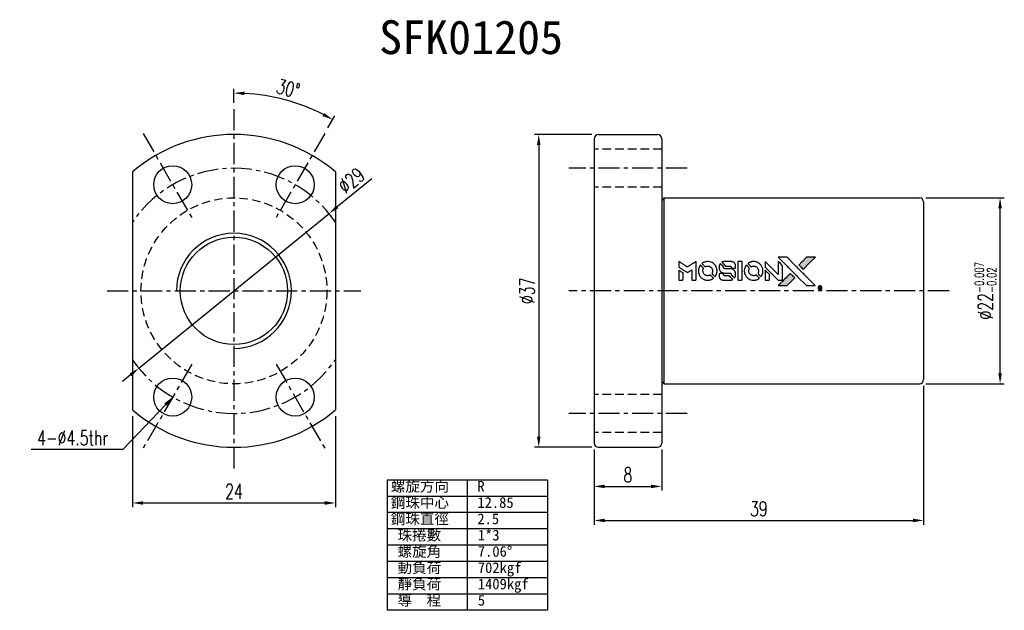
# Model space of a CAD drawing. Extents: x 17 to 133, y 19 to 89.
import ezdxf

# ---------------------------------------------------------------- set-up
doc = ezdxf.new("R2010")
doc.units = 0
doc.header["$MEASUREMENT"] = 0
doc.linetypes.add('CENTER', pattern=[2, 1.25, -0.25, 0.25, -0.25])
doc.linetypes.add('DASHED', pattern=[0.75, 0.5, -0.25])
doc.layers.get('0').update_dxf_attribs({"linetype": 'CONTINUOUS'})
doc.styles.add('DIM-7', font='SIMPLEX.shx', dxfattribs={"width": 0.7, "bigfont": 'chineset.shx'})
doc.styles.add('T', font='kaiu.ttf')
doc.dimstyles.new('CNS', dxfattribs={"dimtxt": 3.5, "dimasz": 2.5, "dimexe": 1, "dimexo": 1.5, "dimgap": 0.09, "dimtad": 0, "dimdsep": 46, "dimtxsty": 'DIM-7', "dimcen": 0.09, "dimclrd": 1, "dimclre": 1, "dimclrt": 4, "dimadec": 0, "dimazin": 0, "dimtfac": 1, "dimtix": 1, "dimtmove": 2, "dimatfit": 3, "dimfxl": 1, "dimtvp": 0.971429, "dimtolj": 1, "dimarcsym": 0})

# ---------------------------------------------------------------- blocks, each defined once
blk = doc.blocks.new('*D6')
at = {"linetype": 'Continuous', "lineweight": -2, "transparency": 16777216}
for p, q in [((84.91, 38.06), (84.91, 33.18)), ((92.91, 38.06), (92.91, 33.18)), ((86.16, 33.68), (91.66, 33.68))]:
    blk.add_line(p, q, dxfattribs=at)
at = {"linetype": 'Continuous', "transparency": 16777216}
for points in [[(86.16, 33.89), (86.16, 33.47), (84.91, 33.68)], [(91.66, 33.89), (91.66, 33.47), (92.91, 33.68)]]:
    blk.add_solid(points, dxfattribs=at)
at = {"linetype": 'Continuous', "transparency": 16777216, "insert": (88.91, 35.05), "char_height": 1.75, "attachment_point": 5, "style": 'DIM-7'}
blk.add_mtext('\\A1;8', dxfattribs=at)
blk = doc.blocks.new('*D5')
at = {"linetype": 'Continuous', "lineweight": -2, "transparency": 16777216}
for p, q in [((123.91, 45.56), (123.91, 29.15)), ((84.91, 38.06), (84.91, 29.15)), ((86.16, 29.65), (122.66, 29.65))]:
    blk.add_line(p, q, dxfattribs=at)
at = {"linetype": 'Continuous', "transparency": 16777216}
for points in [[(86.16, 29.86), (86.16, 29.44), (84.91, 29.65)], [(122.66, 29.86), (122.66, 29.44), (123.91, 29.65)]]:
    blk.add_solid(points, dxfattribs=at)
at = {"linetype": 'Continuous', "transparency": 16777216, "insert": (104.41, 31.03), "char_height": 1.75, "attachment_point": 5, "style": 'DIM-7'}
blk.add_mtext('\\A1;39', dxfattribs=at)
blk = doc.blocks.new('*D3')
at = {"linetype": 'Continuous', "lineweight": -2, "transparency": 16777216}
for p, q in [((124.16, 67.81), (133.46, 67.81)), ((132.96, 47.06), (132.96, 66.56)), ((124.16, 45.81), (133.46, 45.81))]:
    blk.add_line(p, q, dxfattribs=at)
at = {"linetype": 'Continuous', "transparency": 16777216}
for points in [[(132.75, 66.56), (133.17, 66.56), (132.96, 67.81)], [(132.75, 47.06), (133.17, 47.06), (132.96, 45.81)]]:
    blk.add_solid(points, dxfattribs=at)
at = {"linetype": 'Continuous', "transparency": 16777216, "insert": (131.23, 56.81), "char_height": 1.75, "attachment_point": 5, "rotation": 90, "style": 'DIM-7'}
blk.add_mtext('\\A1;%%C22{\\H1.05;\\S-0.007^ -0.02;}', dxfattribs=at)
blk = doc.blocks.new('*D1')
at = {"linetype": 'Continuous', "lineweight": -2, "transparency": 16777216}
for p, q in [((84.66, 75.31), (77.86, 75.31)), ((78.36, 74.06), (78.36, 39.56)), ((84.66, 38.31), (77.86, 38.31))]:
    blk.add_line(p, q, dxfattribs=at)
at = {"linetype": 'Continuous', "transparency": 16777216}
for points in [[(78.15, 74.06), (78.57, 74.06), (78.36, 75.31)], [(78.15, 39.56), (78.57, 39.56), (78.36, 38.31)]]:
    blk.add_solid(points, dxfattribs=at)
at = {"linetype": 'Continuous', "transparency": 16777216, "insert": (76.99, 56.81), "char_height": 1.75, "attachment_point": 5, "rotation": 90, "style": 'DIM-7'}
blk.add_mtext('\\A1;%%C37', dxfattribs=at)
blk = doc.blocks.new('*D4')
at = {"linetype": 'Continuous', "lineweight": -2, "transparency": 16777216}
for p, q in [((30.29, 41.98), (30.29, 31.22)), ((54.29, 41.98), (54.29, 31.22)), ((31.54, 31.72), (53.04, 31.72))]:
    blk.add_line(p, q, dxfattribs=at)
at = {"linetype": 'Continuous', "transparency": 16777216}
for points in [[(31.54, 31.93), (31.54, 31.51), (30.29, 31.72)], [(53.04, 31.93), (53.04, 31.51), (54.29, 31.72)]]:
    blk.add_solid(points, dxfattribs=at)
at = {"linetype": 'Continuous', "transparency": 16777216, "insert": (42.29, 33.09), "char_height": 1.75, "attachment_point": 5, "style": 'DIM-7'}
blk.add_mtext('\\A1;24', dxfattribs=at)
blk = doc.blocks.new('*D2')
at = {"linetype": 'Continuous', "lineweight": -2, "transparency": 16777216}
for p, q in [((42.29, 79.06), (42.29, 80.7)), ((53.41, 76.07), (54.23, 77.5))]:
    blk.add_line(p, q, dxfattribs=at)
blk.add_arc((42.29, 56.81), 23.39, 63.0624, 86.9376, dxfattribs=at)
at = {"linetype": 'Continuous', "transparency": 16777216}
for points in [[(43.53, 79.95), (43.54, 80.37), (42.29, 80.2)], [(52.98, 77.84), (52.78, 77.47), (53.98, 77.06)]]:
    blk.add_solid(points, dxfattribs=at)
at = {"linetype": 'Continuous', "transparency": 16777216, "insert": (48.7, 80.73), "char_height": 1.75, "attachment_point": 5, "rotation": 345, "style": 'DIM-7'}
blk.add_mtext('\\A1;30°', dxfattribs=at)
blk = doc.blocks.new('*D7')
at = {"linetype": 'Continuous', "lineweight": -2, "transparency": 16777216}
for p, q in [((58.61, 70.07), (54.51, 66.74)), ((31.03, 47.66), (53.54, 65.95)), ((30.06, 46.87), (29.09, 46.09))]:
    blk.add_line(p, q, dxfattribs=at)
at = {"linetype": 'Continuous', "transparency": 16777216}
for points in [[(54.38, 66.9), (54.64, 66.58), (53.54, 65.95)], [(29.93, 47.04), (30.19, 46.71), (31.03, 47.66)]]:
    blk.add_solid(points, dxfattribs=at)
at = {"linetype": 'Continuous', "transparency": 16777216, "insert": (56.18, 69.86), "char_height": 1.75, "attachment_point": 5, "rotation": 39.0911, "style": 'DIM-7'}
blk.add_mtext('\\A1;∅29', dxfattribs=at)

msp = doc.modelspace()

# ---------------------------------------------------------------- hatches: boundary and pattern name
at = {"linetype": 'Continuous'}
h = msp.add_hatch(color=0, dxfattribs=at)
h.dxf.hatch_style = 1
h.paths.add_polyline_path([(111.094, 60.782), (110.572, 60.782), (110.049, 60.782), (109.599, 60.328, 0.000288), (109.426, 60.154, 0.000479), (109.281, 60.007, 0.000013), (109.15, 59.874, 0.197177), (109.149, 59.872, 0.1112764), (109.149, 59.871, 0.0015954), (109.308, 59.71, 0.0005055), (109.408, 59.611), (109.667, 59.352), (110.38, 60.067)])
h.paths.add_polyline_path([(108.19, 57.878), (108.648, 58.335), (108.388, 58.595, 0.000476), (108.289, 58.695, 0.0015067), (108.127, 58.854, 0.2256647), (108.125, 58.854, 0.0011115), (107.907, 58.637, 0.0003511), (107.771, 58.501, 0.000108), (107.199, 57.927, 0.0006916), (106.91, 57.636, 0.0000771), (106.711, 57.434, 0.1975269), (106.708, 57.427, 0.2961744), (106.71, 57.424, 0.0041949), (106.966, 57.421, 0.0005293), (107.221, 57.421), (107.733, 57.421)])

# ---------------------------------------------------------------- linework, layer by layer
at = {"color": 0, "linetype": 'CENTER', "ltscale": 2}
for p, q in [((42.287, 78.306), (42.287, 35.306)), ((31.537, 75.425), (37.287, 65.466)), ((53.037, 75.425), (47.287, 65.466)), ((95.914, 71.306), (81.914, 71.306)), ((27.287, 56.806), (57.287, 56.806)), ((126.914, 56.806), (81.914, 56.806)), ((37.287, 48.145), (31.537, 38.186)), ((47.287, 48.145), (53.037, 38.186)), ((95.914, 42.306), (81.914, 42.306))]:
    msp.add_line(p, q, dxfattribs=at)
at = {"color": 0, "linetype": 'Continuous'}
for p, q in [((84.914, 74.806), (84.914, 38.806)), ((85.414, 75.306), (92.414, 75.306)), ((92.914, 74.806), (92.914, 38.806)), ((30.287, 70.886), (30.287, 42.726)), ((54.287, 70.886), (54.287, 42.726)), ((93.164, 67.806), (123.414, 67.806)), ((93.164, 67.806), (93.164, 45.806)), ((123.914, 67.306), (123.914, 46.306)), ((93.164, 45.806), (123.414, 45.806)), ((85.414, 38.306), (92.414, 38.306))]:
    msp.add_line(p, q, dxfattribs=at)
at = {"color": 0, "linetype": 'DASHED', "ltscale": 2}
for p, q in [((92.914, 73.556), (84.914, 73.556)), ((92.914, 69.056), (84.914, 69.056)), ((92.914, 44.556), (84.914, 44.556)), ((92.914, 40.056), (84.914, 40.056))]:
    msp.add_line(p, q, dxfattribs=at)
at = {"color": 0}
for p, q in [((79.404, 34.429), (60.404, 34.429)), ((60.404, 34.429), (60.404, 19.026)), ((69.904, 34.429), (69.904, 19.026)), ((79.404, 34.429), (79.404, 19.026)), ((79.404, 32.503), (60.404, 32.503)), ((79.404, 30.578), (60.404, 30.578)), ((79.404, 28.653), (60.404, 28.653)), ((79.404, 26.727), (60.404, 26.727)), ((79.404, 24.802), (60.404, 24.802)), ((79.404, 22.876), (60.404, 22.876)), ((79.404, 20.951), (60.404, 20.951)), ((79.404, 19.026), (60.404, 19.026))]:
    msp.add_line(p, q, dxfattribs=at)
for points in [[(107.322, 60.153, -0.000056), (107.635, 59.84, -0.000021), (108.073, 59.401, -0.000021), (108.551, 58.922, -0.000025), (108.999, 58.473), (110.048, 57.421), (110.568, 57.422), (111.089, 57.423), (110.387, 58.129, 0.000274), (110.05, 58.468, 0.000123), (109.606, 58.914, 0.000121), (109.137, 59.384, 0.000165), (108.714, 59.809), (107.742, 60.782), (107.219, 60.782), (106.695, 60.782)], [(109.599, 60.328, 0.000288), (109.426, 60.154, 0.000479), (109.281, 60.007, 0.000013), (109.15, 59.874, 0.197177), (109.149, 59.872, 0.197497), (109.15, 59.87, 0.00004), (109.225, 59.794, 0.000836), (109.309, 59.71, 0.000505), (109.408, 59.611), (109.667, 59.352), (110.38, 60.067), (111.094, 60.782), (110.572, 60.782), (110.049, 60.782)], [(94.923, 59.945), (94.923, 59.612), (95.015, 59.556, -0.000297), (95.07, 59.522, -0.000037), (95.192, 59.447, -0.000043), (95.337, 59.359, -0.000036), (95.491, 59.264, 0.000044), (95.642, 59.171, 0.000063), (95.776, 59.089, 0.000035), (95.89, 59.02, 0.0009), (95.921, 59.001), (95.965, 58.974), (96.024, 59.01, 0.001175), (96.057, 59.031, 0.000208), (96.12, 59.07, 0.000225), (96.194, 59.116, 0.000203), (96.271, 59.163, -0.000711), (96.343, 59.209, -0.001119), (96.406, 59.247, -0.000263), (96.461, 59.281, -0.04589), (96.467, 59.284, -0.519312), (96.473, 59.281, -0.001914), (96.474, 59.191, -0.003124), (96.475, 59.044, -0.000285), (96.475, 58.678), (96.475, 58.068), (96.688, 58.068, 0.001727), (96.84, 58.069, 0.025279), (96.894, 58.072, 0.073886), (96.925, 58.08, 0.07426), (96.953, 58.097, 0.03264), (96.96, 58.104, 0.01784), (96.968, 58.113, 0.017712), (96.975, 58.123, 0.026854), (96.981, 58.132), (96.992, 58.153), (96.993, 59.216), (96.995, 60.279), (96.983, 60.272, -0.004595), (96.975, 60.267, -0.00016), (96.942, 60.246, -0.000298), (96.904, 60.223, -0.000208), (96.861, 60.196, 0.000986), (96.734, 60.117, 0.00025), (96.529, 59.989, 0.000268), (96.31, 59.851, 0.000436), (96.124, 59.735, -0.002932), (96.063, 59.697, -0.004718), (96.01, 59.665, -0.001113), (95.964, 59.638, -0.227179), (95.959, 59.638, -0.045982), (95.954, 59.64, -0.000145), (95.892, 59.678, -0.000825), (95.822, 59.721, -0.000517), (95.74, 59.772, 0.000056), (95.459, 59.947, 0.000289), (95.303, 60.043, 0.000481), (95.188, 60.115, 0.000418), (95.066, 60.19), (94.923, 60.277)], [(97.464, 59.819, 0.064158), (97.328, 59.564, 0.06356), (97.26, 59.282, 0.064004), (97.266, 58.993, 0.066747), (97.344, 58.72, 0.04321), (97.438, 58.549, 0.044737), (97.558, 58.398, 0.044901), (97.703, 58.273, 0.044184), (97.869, 58.174, 0.026293), (97.995, 58.121, 0.033344), (98.117, 58.086, 0.033227), (98.242, 58.068, 0.025815), (98.379, 58.065, 0.023119), (98.511, 58.074, 0.031044), (98.629, 58.095, 0.031337), (98.742, 58.131, 0.024258), (98.86, 58.183, 0.015622), (98.902, 58.206, 0.008495), (98.951, 58.236, 0.008415), (98.999, 58.266, 0.020814), (99.032, 58.291), (99.047, 58.303), (98.889, 58.463, 0.002843), (98.77, 58.582, 0.033917), (98.721, 58.624, 0.087906), (98.684, 58.643, 0.073302), (98.641, 58.649, 0.022047), (98.62, 58.648, 0.026465), (98.6, 58.645, 0.022233), (98.578, 58.64, 0.009985), (98.55, 58.631, -0.039011), (98.448, 58.606, -0.044398), (98.347, 58.598, -0.045096), (98.248, 58.608, -0.04265), (98.151, 58.635, -0.071154), (98.013, 58.711, -0.068827), (97.901, 58.823, -0.068713), (97.823, 58.962, -0.070507), (97.786, 59.115, -0.028605), (97.784, 59.18, -0.031418), (97.789, 59.244, -0.031044), (97.802, 59.307, -0.02668), (97.824, 59.371, 0.038913), (97.835, 59.409, 0.043732), (97.84, 59.447, 0.047754), (97.839, 59.481, 0.075756), (97.83, 59.51, 0.07294), (97.82, 59.524, 0.003456), (97.78, 59.568, 0.005023), (97.727, 59.624, 0.002422), (97.658, 59.694, 0.000819), (97.596, 59.756, 0.001349), (97.543, 59.809, 0.0001), (97.495, 59.856, 0.205335), (97.493, 59.857, 0.219821), (97.491, 59.856, 0.002494), (97.483, 59.846, 0.007089), (97.474, 59.834, 0.004494)], [(98.241, 60.267, 0.024131), (98.146, 60.253, 0.022344), (98.051, 60.229, 0.021883), (97.957, 60.196, 0.020884), (97.864, 60.155, 0.010669), (97.811, 60.127, 0.010389), (97.759, 60.097, 0.010913), (97.713, 60.067, 0.022227), (97.678, 60.042), (97.665, 60.031), (97.832, 59.867, 0.002452), (97.897, 59.804, 0.003628), (97.955, 59.749, 0.001662), (98.005, 59.702, 0.070159), (98.017, 59.694, 0.047671), (98.027, 59.69, 0.018624), (98.04, 59.687, 0.017921), (98.056, 59.684, 0.018804), (98.071, 59.683, 0.018255), (98.092, 59.683, 0.041312), (98.108, 59.684, 0.037164), (98.124, 59.689, 0.012342), (98.147, 59.697, -0.015101), (98.203, 59.718, -0.035998), (98.246, 59.729, -0.033244), (98.292, 59.734, -0.011249), (98.359, 59.735, -0.004059), (98.414, 59.735, -0.019693), (98.445, 59.733, -0.027943), (98.47, 59.729, -0.014411), (98.502, 59.722, -0.033089), (98.576, 59.696, -0.033887), (98.646, 59.661, -0.034021), (98.711, 59.617, -0.033942), (98.769, 59.565, -0.02816), (98.82, 59.505, -0.035032), (98.861, 59.443, -0.035269), (98.892, 59.377, -0.029196), (98.917, 59.303, -0.037862), (98.932, 59.218, -0.043657), (98.934, 59.135, -0.043064), (98.921, 59.052, -0.035184), (98.893, 58.967, 0.033699), (98.88, 58.926, 0.052815), (98.875, 58.89, 0.059167), (98.878, 58.857, 0.058972), (98.888, 58.825, 0.059208), (98.903, 58.8, 0.021125), (98.931, 58.769, 0.008691), (98.981, 58.717, 0.000851), (99.105, 58.595, 0.001873), (99.169, 58.533, 0.013884), (99.2, 58.504, 0.022355), (99.219, 58.489, 0.341453), (99.227, 58.489, 0.073011), (99.243, 58.507, 0.004587), (99.281, 58.565, 0.00748), (99.318, 58.626, 0.016837), (99.345, 58.673, 0.028606), (99.395, 58.788, 0.031352), (99.43, 58.905, 0.031004), (99.451, 59.026, 0.0268), (99.458, 59.155, 0.026698), (99.451, 59.292, 0.03002), (99.429, 59.422, 0.030357), (99.392, 59.547, 0.028554), (99.339, 59.669, 0.062944), (99.188, 59.896, 0.062206), (98.985, 60.079, 0.062448), (98.743, 60.206, 0.064355), (98.48, 60.268, 0.017377), (98.428, 60.271, 0.008369), (98.36, 60.272, 0.008367), (98.293, 60.271, 0.01757)], [(99.82, 59.984, 0.023289), (99.786, 59.932, 0.026845), (99.759, 59.879, 0.026047), (99.737, 59.822, 0.019751), (99.719, 59.757, 0.013249), (99.712, 59.721, 0.025169), (99.708, 59.691, 0.016532), (99.706, 59.654, 0.002937), (99.706, 59.584, 0.003317), (99.706, 59.522, 0.011808), (99.707, 59.483, 0.01777), (99.71, 59.453, 0.021476), (99.715, 59.425, 0.04325), (99.752, 59.308, 0.045753), (99.807, 59.201, 0.04649), (99.88, 59.108, 0.047672), (99.969, 59.031, 0.025315), (100.007, 59.006, 0.015208), (100.054, 58.981, 0.01512), (100.104, 58.958, 0.022488), (100.148, 58.942, 0.027857), (100.218, 58.924, 0.034138), (100.284, 58.915, 0.014286), (100.386, 58.912, 0.00124), (100.644, 58.911, -0.00103), (100.802, 58.911, -0.002552), (100.918, 58.91, -0.001594), (101.006, 58.908, -0.047676), (101.028, 58.906, -0.085307), (101.067, 58.89, -0.097789), (101.096, 58.863, -0.085947), (101.115, 58.824, -0.051339), (101.124, 58.773, 0.014634), (101.126, 58.756, 0.015028), (101.129, 58.739, 0.014927), (101.133, 58.724, 0.059415), (101.136, 58.716, 0.070595), (101.15, 58.697, 0.00028), (101.332, 58.512, 0.000111), (101.519, 58.323, 0.200239), (101.527, 58.32, 0.268906), (101.532, 58.323, 0.001866), (101.558, 58.369, 0.007532), (101.582, 58.412, 0.017818), (101.598, 58.446, 0.013256), (101.613, 58.483, 0.011636), (101.627, 58.523, 0.011528), (101.639, 58.563, 0.012303), (101.649, 58.603, 0.0423), (101.657, 58.666, 0.013657), (101.659, 58.759, 0.013857), (101.656, 58.853, 0.037428), (101.646, 58.92, 0.014927), (101.636, 58.964, 0.0122), (101.621, 59.011, 0.012518), (101.606, 59.054, 0.023062), (101.59, 59.088, 0.065961), (101.506, 59.213, 0.06055), (101.391, 59.315, 0.059676), (101.252, 59.387, 0.060497), (101.101, 59.425, 0.025683), (101.069, 59.427, 0.001528), (100.971, 59.429, 0.002124), (100.847, 59.43, 0.001173), (100.696, 59.43, -0.000809), (100.432, 59.431, -0.017164), (100.353, 59.434, -0.063931), (100.312, 59.442, -0.108429), (100.282, 59.46, -0.052941), (100.265, 59.48, -0.063675), (100.254, 59.502, -0.050562), (100.247, 59.53, -0.020337), (100.243, 59.569, 0.009897), (100.241, 59.593, 0.016482), (100.238, 59.613, 0.019019), (100.235, 59.629, 0.06043), (100.231, 59.639, 0.076267), (100.214, 59.662, 0.00054), (100.041, 59.833, 0.000307), (99.864, 60.007, 0.142594), (99.85, 60.015, 0.232419), (99.846, 60.014, 0.022995), (99.838, 60.007, 0.024627), (99.829, 59.997, 0.015407)], [(100.302, 60.269, 0.018538), (100.268, 60.265, 0.010695), (100.229, 60.258, 0.01068), (100.189, 60.248, 0.017678), (100.157, 60.239, 0.013849), (100.119, 60.225, 0.011814), (100.081, 60.209, 0.004513), (100.046, 60.193, 0.290035), (100.042, 60.187, 0.196418), (100.043, 60.184, 0.000124), (100.107, 60.12, 0.001477), (100.178, 60.048, 0.000898), (100.262, 59.963), (100.481, 59.744), (100.756, 59.743, -0.001471), (100.964, 59.741, -0.028714), (101.028, 59.736, -0.097073), (101.064, 59.725, -0.084199), (101.095, 59.7, -0.042698), (101.109, 59.68, -0.053912), (101.119, 59.659, -0.051004), (101.125, 59.636, -0.032967), (101.126, 59.609, 0.00807), (101.127, 59.595, 0.003023), (101.127, 59.575, 0.002994), (101.129, 59.554, 0.003629), (101.13, 59.534), (101.133, 59.487), (101.344, 59.487, 0.001618), (101.444, 59.487, 0.005206), (101.511, 59.488, 0.00535), (101.557, 59.49, 0.060675), (101.576, 59.493, 0.048484), (101.586, 59.497, 0.02389), (101.597, 59.504, 0.022812), (101.61, 59.513, 0.02462), (101.621, 59.523, 0.061781), (101.642, 59.549, 0.080179), (101.654, 59.578, 0.048561), (101.659, 59.619, 0.010021), (101.661, 59.692, 0.016602), (101.658, 59.79, 0.031409), (101.647, 59.868, 0.036474), (101.629, 59.937, 0.03439), (101.6, 60.003, 0.065928), (101.528, 60.107, 0.069066), (101.432, 60.187, 0.065697), (101.313, 60.241, 0.051559), (101.174, 60.268, 0.020904), (101.1, 60.271, 0.000451), (100.736, 60.272, 0.000419), (100.371, 60.273, 0.022759)], [(101.914, 59.172), (101.915, 58.071), (102.131, 58.071), (102.347, 58.071), (102.373, 58.084, 0.071429), (102.394, 58.099, 0.054799), (102.413, 58.121, 0.053585), (102.427, 58.147, 0.060698), (102.434, 58.174, 0.033975), (102.437, 58.219, 0.000112), (102.437, 58.779, 0.000726), (102.436, 59.327, 0.001084), (102.434, 59.807), (102.43, 60.273), (102.171, 60.273), (101.913, 60.273)], [(102.898, 59.818, 0.018008), (102.867, 59.77, 0.009842), (102.832, 59.71, 0.009807), (102.799, 59.647, 0.015716), (102.774, 59.592, 0.048467), (102.712, 59.395, 0.045841), (102.687, 59.186, 0.046006), (102.701, 58.977, 0.049638), (102.753, 58.779, 0.064819), (102.89, 58.522, 0.06695), (103.086, 58.312, 0.066691), (103.331, 58.16, 0.063505), (103.612, 58.075, 0.03135), (103.684, 58.068, 0.010439), (103.79, 58.065, 0.010391), (103.895, 58.068, 0.032408), (103.966, 58.075, 0.015696), (104.049, 58.092, 0.018095), (104.127, 58.114, 0.018551), (104.202, 58.141, 0.018352), (104.274, 58.173, 0.015568), (104.322, 58.198, 0.009832), (104.377, 58.23, 0.009795), (104.427, 58.263, 0.023727), (104.463, 58.29), (104.478, 58.302), (104.319, 58.463, 0.001528), (104.23, 58.553, 0.010022), (104.184, 58.598, 0.019586), (104.154, 58.623, 0.061865), (104.131, 58.637, 0.055054), (104.098, 58.647, 0.061607), (104.063, 58.65, 0.048725), (104.023, 58.644, 0.020221), (103.971, 58.629, -0.017722), (103.915, 58.613, -0.02685), (103.865, 58.603, -0.02759), (103.815, 58.599, -0.020233), (103.759, 58.599, -0.04793), (103.653, 58.614, -0.048386), (103.553, 58.65, -0.047866), (103.46, 58.704, -0.044964), (103.377, 58.776, -0.04333), (103.307, 58.863, -0.050921), (103.257, 58.955, -0.051473), (103.228, 59.055, -0.0459), (103.218, 59.163, -0.019014), (103.22, 59.215, -0.024114), (103.226, 59.263, -0.025081), (103.236, 59.308, -0.023892), (103.251, 59.353, 0.008624), (103.264, 59.388, 0.026486), (103.271, 59.413, 0.035074), (103.275, 59.434, 0.02756), (103.275, 59.457, 0.087163), (103.268, 59.494, 0.073291), (103.248, 59.529, 0.028074), (103.205, 59.578, 0.002594), (103.09, 59.694), (102.926, 59.858)], [(103.671, 60.267, 0.023681), (103.579, 60.253, 0.022402), (103.488, 60.23, 0.021929), (103.397, 60.199, 0.020503), (103.307, 60.159, 0.013745), (103.256, 60.132, 0.009767), (103.2, 60.099, 0.009658), (103.149, 60.067, 0.027804), (103.116, 60.041), (103.103, 60.031), (103.265, 59.869, 0.002053), (103.343, 59.791, 0.006738), (103.396, 59.741, 0.007826), (103.433, 59.707, 0.063909), (103.452, 59.695, 0.061532), (103.481, 59.684, 0.068674), (103.51, 59.682, 0.052072), (103.545, 59.688, 0.019648), (103.593, 59.703, -0.018366), (103.651, 59.721, -0.0288), (103.702, 59.732, -0.029061), (103.754, 59.737, -0.019155), (103.814, 59.737, -0.053809), (103.944, 59.718, -0.058833), (104.062, 59.672, -0.058566), (104.167, 59.599, -0.052525), (104.256, 59.502, -0.044733), (104.307, 59.419, -0.040573), (104.343, 59.326, -0.041123), (104.364, 59.23, -0.04951), (104.368, 59.138, -0.017369), (104.363, 59.094, -0.024255), (104.356, 59.056, -0.023787), (104.345, 59.018, -0.015798), (104.329, 58.975, 0.010631), (104.319, 58.949, 0.033653), (104.314, 58.93, 0.037806), (104.311, 58.912, 0.016307), (104.31, 58.888, 0.068179), (104.317, 58.841, 0.095747), (104.336, 58.804, 0.033418), (104.38, 58.754, 0.002133), (104.52, 58.617, 0.001452), (104.599, 58.541, 0.012393), (104.635, 58.507, 0.020479), (104.657, 58.49, 0.344362), (104.665, 58.49, 0.074287), (104.683, 58.509, 0.005454), (104.721, 58.569, 0.008391), (104.759, 58.631, 0.017097), (104.786, 58.682, 0.027375), (104.83, 58.787, 0.02835), (104.863, 58.894, 0.027723), (104.883, 59.007, 0.023913), (104.892, 59.127, 0.027047), (104.888, 59.271, 0.031685), (104.869, 59.406, 0.032425), (104.833, 59.535, 0.031013), (104.78, 59.66, 0.037914), (104.692, 59.809, 0.040153), (104.584, 59.939, 0.039834), (104.456, 60.051, 0.036173), (104.308, 60.146, 0.040752), (104.162, 60.21, 0.035885), (104.002, 60.252, 0.035491), (103.835, 60.272, 0.037615)], [(105.151, 59.95), (105.151, 59.615), (105.925, 58.842), (106.7, 58.068), (106.916, 58.07, 0.0008), (107.055, 58.071, 0.010795), (107.105, 58.072, 0.030495), (107.133, 58.075, 0.080372), (107.152, 58.082, 0.03816), (107.171, 58.094, 0.041799), (107.187, 58.108, 0.042486), (107.2, 58.124, 0.042078), (107.21, 58.143, 0.099276), (107.216, 58.169, 0.003302), (107.217, 58.277, 0.002586), (107.218, 58.465, 0.000204), (107.217, 58.965), (107.216, 59.767), (106.958, 60.024), (106.7, 60.281), (106.697, 59.51), (106.695, 58.74), (105.937, 59.502, 0.000253), (105.645, 59.795, 0.000412), (105.397, 60.043, 0.000041), (105.175, 60.265, 0.041338), (105.165, 60.274), (105.151, 60.284)], [(94.923, 58.654), (94.923, 58.068), (95.137, 58.068, 0.000842), (95.272, 58.068, 0.010591), (95.324, 58.07, 0.028995), (95.353, 58.073, 0.069543), (95.373, 58.079, 0.051063), (95.392, 58.09, 0.039932), (95.41, 58.106, 0.039414), (95.425, 58.125, 0.045845), (95.437, 58.145, 0.094811), (95.442, 58.165, 0.007124), (95.444, 58.223, 0.004713), (95.445, 58.321, 0.000534), (95.445, 58.543), (95.444, 58.923), (95.391, 58.957, 0.000828), (95.234, 59.053, 0.000879), (95.08, 59.147, 0.000048), (94.93, 59.239, 0.137596), (94.926, 59.24, 0.413028), (94.925, 59.239, 0.000016), (94.924, 59.068, 0.000623), (94.923, 58.879, 0.000374)], [(99.79, 58.844, 0.065483), (99.765, 58.832, 0.053271), (99.742, 58.812, 0.052018), (99.723, 58.788, 0.0556), (99.71, 58.761, 0.036839), (99.705, 58.743, 0.026922), (99.702, 58.723, 0.016905), (99.701, 58.695, 0.004317), (99.701, 58.649, 0.016369), (99.704, 58.554, 0.029936), (99.714, 58.477, 0.03418), (99.732, 58.409, 0.031327), (99.759, 58.342, 0.046935), (99.809, 58.261, 0.054053), (99.871, 58.194, 0.053701), (99.946, 58.141, 0.045364), (100.035, 58.103, 0.032479), (100.114, 58.082, 0.03386), (100.194, 58.072, 0.013578), (100.319, 58.069, 0.001155), (100.641, 58.07, 0.000413), (100.918, 58.071, 0.005008), (101.024, 58.073, 0.013199), (101.084, 58.076, 0.033956), (101.127, 58.082, 0.013909), (101.172, 58.093, 0.010864), (101.219, 58.108, 0.010938), (101.263, 58.123, 0.028702), (101.293, 58.136), (101.316, 58.148), (101.094, 58.373), (100.872, 58.598), (100.613, 58.598, -0.001504), (100.501, 58.598, -0.00328), (100.416, 58.599, -0.001901), (100.35, 58.601, -0.061333), (100.334, 58.603, -0.063621), (100.311, 58.612, -0.048633), (100.29, 58.628, -0.046769), (100.271, 58.648, -0.047961), (100.256, 58.671, -0.02678), (100.247, 58.691, -0.050957), (100.242, 58.708, -0.029398), (100.24, 58.731, -0.00401), (100.238, 58.778), (100.236, 58.855), (100.027, 58.854, 0.001061), (99.902, 58.854, 0.009147), (99.847, 58.853, 0.020721), (99.814, 58.85, 0.051619)], [(105.151, 58.651), (105.151, 58.068), (105.368, 58.069), (105.586, 58.071), (105.611, 58.086, 0.03146), (105.622, 58.094, 0.026444), (105.633, 58.104, 0.026444), (105.643, 58.116, 0.031457), (105.651, 58.127), (105.667, 58.152), (105.668, 58.441), (105.67, 58.73), (105.414, 58.982, 0.000745), (105.316, 59.079, 0.001228), (105.233, 59.161, 0.000087), (105.157, 59.234, 0.195134), (105.155, 59.235, 0.412117), (105.153, 59.233, 0.000048), (105.152, 59.063, 0.00109), (105.151, 58.875, 0.000653)], [(107.771, 58.501, 0.000108), (107.199, 57.927, 0.000692), (106.91, 57.635, 0.000077), (106.711, 57.434, 0.197527), (106.708, 57.427, 0.410182), (106.711, 57.423, 0.000493), (106.818, 57.422, 0.002424), (106.966, 57.421, 0.000529), (107.22, 57.421), (107.733, 57.421), (108.19, 57.878), (108.648, 58.335), (108.388, 58.595, 0.000476), (108.289, 58.695, 0.000789), (108.204, 58.778, 0.000035), (108.128, 58.854, 0.19758), (108.126, 58.855, 0.198396), (108.124, 58.854, 0.000019), (108.021, 58.751, 0.000582), (107.907, 58.637, 0.000351)], [(111.591, 57.402, 0.082374), (111.524, 57.372, 0.083404), (111.471, 57.321, 0.082663), (111.437, 57.256, 0.07897), (111.425, 57.182, 0.084941), (111.439, 57.099, 0.08953), (111.48, 57.027, 0.090743), (111.543, 56.974, 0.090193), (111.62, 56.948, 0.10067), (111.708, 56.952, 0.099454), (111.787, 56.99, 0.097736), (111.847, 57.056, 0.09365), (111.878, 57.141, 0.07584), (111.879, 57.207, 0.068415), (111.861, 57.272, 0.068328), (111.825, 57.33, 0.075277), (111.777, 57.374, 0.059367), (111.735, 57.395, 0.048986), (111.688, 57.407, 0.048519), (111.638, 57.41, 0.055347)], [(111.559, 57.177), (111.559, 57.046), (111.574, 57.046), (111.59, 57.046), (111.591, 57.101), (111.593, 57.156), (111.625, 57.158), (111.657, 57.159), (111.679, 57.124, -0.003356), (111.689, 57.109, -0.002757), (111.698, 57.093, -0.002784), (111.707, 57.078, -0.007382), (111.714, 57.067, 0.019487), (111.721, 57.055, 0.098302), (111.727, 57.049, 0.116932), (111.734, 57.046, 0.032798), (111.746, 57.046), (111.766, 57.046), (111.752, 57.07, 0.005748), (111.745, 57.082, 0.002522), (111.735, 57.097, 0.002495), (111.725, 57.113, 0.00334), (111.715, 57.128), (111.693, 57.161), (111.711, 57.17, 0.066516), (111.729, 57.183, 0.085926), (111.741, 57.198, 0.082934), (111.747, 57.217, 0.05747), (111.748, 57.24, 0.023576), (111.746, 57.253, 0.043538), (111.744, 57.263, 0.050891), (111.739, 57.272, 0.049897), (111.734, 57.28, 0.067884), (111.716, 57.294, 0.077412), (111.697, 57.302, 0.049266), (111.669, 57.306, 0.012208), (111.624, 57.308), (111.559, 57.308)], [(111.7, 57.266, -0.120545), (111.71, 57.254, -0.09136), (111.714, 57.237, -0.087576), (111.712, 57.219, -0.098026), (111.704, 57.204, -0.079907), (111.696, 57.197, -0.087697), (111.687, 57.194, -0.041371), (111.673, 57.192, -0.005557), (111.642, 57.19), (111.59, 57.188), (111.59, 57.233), (111.59, 57.277), (111.638, 57.277, -0.007471), (111.665, 57.276, -0.035301), (111.68, 57.275, -0.060486), (111.691, 57.272, -0.063546)]]:
    msp.add_lwpolyline(points, format="xyb", close=True, dxfattribs=at)
at = {"color": 0, "linetype": 'Continuous'}
for centre, radius in [((35.037, 69.363), 2.25), ((49.537, 69.363), 2.25), ((42.287, 56.806), 6.35), ((35.037, 44.248), 2.25), ((49.537, 44.248), 2.25)]:
    msp.add_circle(centre, radius, dxfattribs=at)
at = {"color": 0, "linetype": 'DASHED', "ltscale": 2}
msp.add_circle((42.287, 56.806), 11, dxfattribs=at)
at = {"color": 0, "linetype": 'Continuous'}
for centre, radius, start, end in [((42.287, 56.806), 18.5, 49.56021, 130.43979), ((85.414, 74.806), 0.5, 90, 180), ((92.414, 74.806), 0.5, 0, 90), ((92.914, 67.806), 0.25, 270, 0), ((123.414, 67.306), 0.5, 0, 90), ((42.287, 56.806), 6.805, 270, 180), ((92.914, 45.806), 0.25, 0, 90), ((123.414, 46.306), 0.5, 270, 0), ((42.287, 56.806), 18.5, 229.56021, 310.43979), ((85.414, 38.806), 0.5, 180, 270), ((92.414, 38.806), 0.5, 270, 0)]:
    msp.add_arc(centre, radius, start, end, dxfattribs=at)
at = {"color": 0, "linetype": 'CENTER', "ltscale": 2}
for start, end in [(34.14842, 145.85158), (214.14842, 325.85158)]:
    msp.add_arc((42.287, 56.806), 14.5, start, end, dxfattribs=at)

# ---------------------------------------------------------------- texts
at = {"color": 0, "style": 'T'}
for s, height, p in [('螺旋方向', 1.2625, (60.85, 33.062)), ('R', 1.263, (71.094, 33.062)), ('鋼珠中心', 1.2625, (60.85, 31.137)), ('12.85', 1.2625, (71.094, 31.137)), ('鋼珠直徑', 1.2625, (60.85, 29.211)), ('2.5', 1.2625, (71.094, 29.211)), ('珠捲數', 1.2625, (61.651, 27.286)), ('1*3', 1.2625, (71.151, 27.286)), ('螺旋角', 1.2625, (61.651, 25.361)), ('7.06%%d', 1.2625, (71.151, 25.361)), ('動負荷', 1.2625, (61.651, 23.435)), ('702kgf', 1.2625, (71.151, 23.435)), ('靜負荷', 1.2625, (61.651, 21.51)), ('1409kgf', 1.2625, (71.151, 21.51)), ('導  程', 1.2625, (61.651, 19.584)), ('5', 1.263, (71.151, 19.584))]:
    msp.add_text(s, height=height, dxfattribs=at).set_placement(p)
at = {"color": 0, "insert": (59.467, 88.806), "char_height": 4, "width": 498.50872, "attachment_point": 1, "style": 'T'}
msp.add_mtext('SFK01205', dxfattribs=at)
at = {"color": 0, "linetype": 'Continuous', "insert": (27.397, 39.413), "char_height": 1.75, "attachment_point": 6, "style": 'DIM-7'}
msp.add_mtext('4-%%C4.5thr', dxfattribs=at)

# ---------------------------------------------------------------- dimensions: what is measured, and where the dimension line sits
at = {"color": 0, "linetype": 'Continuous'}
dim = msp.add_angular_dim_2l(base=(50.287, 78.785), line1=((42.287, 35.306), (42.287, 78.306)), line2=((53.037, 75.425), (47.287, 65.466)), dimstyle='CNS', override={"dimscale": 0.5, "dimgap": 1, "dimtad": 1, "dimclrd": 256, "dimclre": 256, "dimclrt": 256, "dimtp": -0.007, "dimtm": 0.02, "dimtfac": 0.6, "dimtdec": 4, "dimtmove": 1}, dxfattribs=at)
dim.commit()
dim.dimension.update_dxf_attribs({"geometry": '*D2', "text_midpoint": (48.696, 80.727)})
for base, p1, p2, override, picture, middle in [((78.361, 38.306), (85.414, 75.306), (85.414, 38.306), {"dimscale": 0.5, "dimgap": 1, "dimtad": 1, "dimclrd": 256, "dimclre": 256, "dimclrt": 256, "dimtp": -0.007, "dimtm": 0.02, "dimtfac": 0.6, "dimtdec": 4, "dimtmove": 1}, '*D1', (76.986, 56.806)), ((132.958, 67.806), (123.414, 45.806), (123.414, 67.806), {"dimscale": 0.5, "dimgap": 1, "dimtad": 1, "dimclrd": 256, "dimclre": 256, "dimclrt": 256, "dimtol": 1, "dimlim": 0, "dimtp": -0.007, "dimtm": 0.02, "dimtfac": 0.6, "dimtdec": 4, "dimtmove": 1}, '*D3', (131.233, 56.806))]:
    dim = msp.add_linear_dim(base=base, p1=p1, p2=p2, angle=90, text='%%C<>', dimstyle='CNS', override=override, dxfattribs=at)
    dim.commit()
    dim.dimension.update_dxf_attribs({"geometry": picture, "text_midpoint": middle})
dim = msp.add_diameter_dim_2p(p1=(31.033, 47.663), p2=(53.541, 65.949), dimstyle='CNS', override={"dimscale": 0.5, "dimgap": 1, "dimtad": 1, "dimclrd": 256, "dimclre": 256, "dimclrt": 256, "dimtp": -0.007, "dimtm": 0.02, "dimtfac": 0.6, "dimtdec": 4, "dimtmove": 1}, dxfattribs=at)
dim.commit()
dim.dimension.update_dxf_attribs({"geometry": '*D7', "text_midpoint": (56.179, 69.864)})
for base, p1, p2, picture, middle in [((123.914, 29.652), (84.914, 38.806), (123.914, 46.306), '*D5', (104.414, 31.027)), ((54.287, 31.718), (30.287, 42.726), (54.287, 42.726), '*D4', (42.287, 33.093)), ((92.914, 33.678), (84.914, 38.806), (92.914, 38.806), '*D6', (88.914, 35.053))]:
    dim = msp.add_linear_dim(base=base, p1=p1, p2=p2, dimstyle='CNS', override={"dimscale": 0.5, "dimgap": 1, "dimtad": 1, "dimclrd": 256, "dimclre": 256, "dimclrt": 256, "dimtp": -0.007, "dimtm": 0.02, "dimtfac": 0.6, "dimtdec": 4, "dimtmove": 1}, dxfattribs=at)
    dim.commit()
    dim.dimension.update_dxf_attribs({"geometry": picture, "text_midpoint": middle})

# ---------------------------------------------------------------- leaders
at = {"color": 0, "linetype": 'Continuous', "annotation_type": 0, "has_hookline": 1, "hookline_direction": 1, "text_width": 9.1}
msp.add_leader([(35.037, 44.248), (29.147, 38.038), (27.897, 38.038)], dimstyle='CNS', override={"dimscale": 0.5, "dimgap": 1, "dimtad": 1, "dimclrd": 256, "dimclre": 256, "dimclrt": 256, "dimtp": -0.007, "dimtm": 0.02, "dimtfac": 0.6, "dimtdec": 4, "dimtmove": 1}, dxfattribs=at)

doc.saveas('drawing.dxf')
